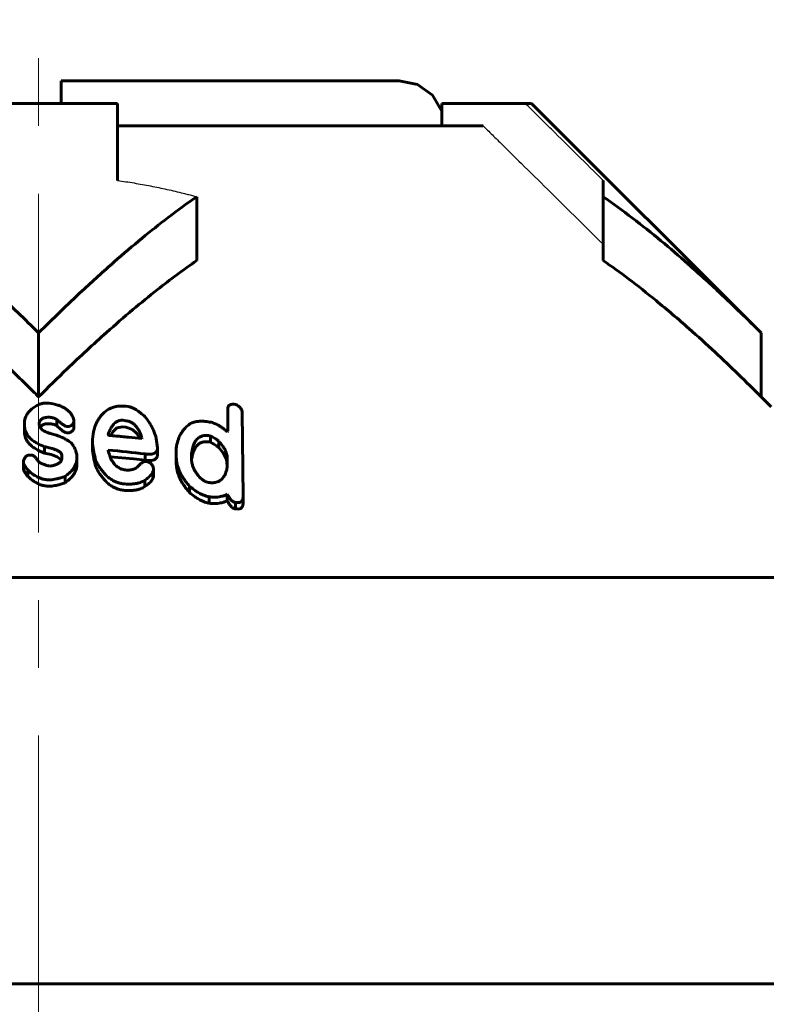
# Model space of a CAD drawing. Header units: millimetres. Extents: x 0 to 594, y 0 to 420.
# Tile 8 of 22: x 143 to 160, y 235 to 256. Entities that reach past the tile are written whole.
import ezdxf

# ---------------------------------------------------------------- set-up
doc = ezdxf.new("R2010")
doc.units = ezdxf.units.MM
for name, pattern in [('K5LT-1', [0]), ('K5LT_AXLED', [12, 7.5, -1.5, 1.5, -1.5]), ('K5LT_BASIC', [0]), ('K5LT_THIN', [0])]:
    doc.linetypes.add(name, pattern=pattern)
doc.layers.add('Системный слой', color=7, linetype='Continuous')
doc.layers.add('Системный слой (1)', color=7, linetype='Continuous', true_color=0x6c6c6c)
doc.styles.add('KDIMTEXTSTYLE', font='txt', dxfattribs={"width": 0.96, "oblique": 15, "height": 5})
doc.styles.add('KTEXTSTYLE', font='txt', dxfattribs={"width": 0.96, "height": 5})
doc.dimstyles.new('KDIMSTYLE (1.00)', dxfattribs={"dimtxt": 5, "dimasz": 1, "dimexe": 2, "dimexo": 0, "dimgap": 1, "dimtad": 1, "dimtxsty": 'KDIMTEXTSTYLE', "dimsah": 1, "dimcen": 0, "dimdle": 1, "dimadec": 0, "dimazin": 0, "dimtfac": 0.667, "dimtmove": 0, "dimatfit": 3, "dimfxl": 1, "dimtvp": 1, "dimtolj": 1, "dimtzin": 0, "dimarcsym": 0})

# ---------------------------------------------------------------- blocks, each defined once
blk = doc.blocks.new('U1')
at = {"layer": 'Системный слой (1)', "color": 150, "linetype": 'K5LT_BASIC', "lineweight": 60, "true_color": 0x0080ff}
for p, q in [((143.578, 247.498), (143.644, 247.526)), ((143.644, 247.526), (143.721, 247.533)), ((143.533, 247.453), (143.578, 247.498))]:
    blk.add_line(p, q, dxfattribs=at)
blk = doc.blocks.new('U3')
at = {"layer": 'Системный слой (1)', "color": 150, "linetype": 'K5LT_BASIC', "lineweight": 60, "true_color": 0x0080ff}
for p, q in [((147.592, 246.873), (147.488, 247.002)), ((147.657, 246.737), (147.592, 246.873)), ((147.679, 246.598), (147.657, 246.737))]:
    blk.add_line(p, q, dxfattribs=at)
blk = doc.blocks.new('U4')
at = {"layer": 'Системный слой (1)', "color": 150, "linetype": 'K5LT_BASIC', "lineweight": 60, "true_color": 0x0080ff}
for p, q in [((145.148, 247.361), (145.09, 247.271)), ((145.234, 247.438), (145.148, 247.361)), ((145.364, 247.465), (145.234, 247.438))]:
    blk.add_line(p, q, dxfattribs=at)
blk = doc.blocks.new('U6')
at = {"layer": 'Системный слой (1)', "color": 150, "linetype": 'K5LT_BASIC', "lineweight": 60, "true_color": 0x0080ff}
for p, q in [((143.633, 246.881), (143.775, 246.849)), ((143.775, 246.849), (143.908, 246.801)), ((143.908, 246.801), (144.006, 246.723))]:
    blk.add_line(p, q, dxfattribs=at)
blk = doc.blocks.new('U7')
at = {"layer": 'Системный слой (1)', "color": 150, "linetype": 'K5LT_BASIC', "lineweight": 60, "true_color": 0x0080ff}
for p, q in [((159.723, 247.904), (159.501, 248.126)), ((163.501, 244.126), (162.035, 245.592))]:
    blk.add_line(p, q, dxfattribs=at)
blk = doc.blocks.new('U8')
at = {"layer": 'Системный слой (1)', "color": 150, "linetype": 'K5LT_BASIC', "lineweight": 60, "true_color": 0x0080ff}
for p, q in [((151.485, 255.126), (151.886, 255.043)), ((151.886, 255.043), (152.22, 254.806)), ((152.22, 254.806), (152.431, 254.456))]:
    blk.add_line(p, q, dxfattribs=at)
blk = doc.blocks.new('U10')
at = {"layer": 'Системный слой (1)', "color": 150, "linetype": 'K5LT_BASIC', "lineweight": 60, "true_color": 0x0080ff}
for p, q in [((146.888, 246.738), (146.887, 246.726)), ((146.889, 246.751), (146.888, 246.738)), ((146.894, 246.762), (146.889, 246.751))]:
    blk.add_line(p, q, dxfattribs=at)
blk = doc.blocks.new('U13')
at = {"layer": 'Системный слой (1)', "color": 150, "linetype": 'K5LT_BASIC', "lineweight": 60, "true_color": 0x0080ff}
for p, q in [((145.577, 247.405), (145.434, 247.457)), ((145.674, 247.312), (145.577, 247.405)), ((145.739, 247.206), (145.674, 247.312))]:
    blk.add_line(p, q, dxfattribs=at)
blk = doc.blocks.new('U19')
at = {"layer": 'Системный слой (1)', "color": 150, "linetype": 'K5LT_BASIC', "lineweight": 60, "true_color": 0x0080ff}
for p, q in [((145.344, 246.777), (145.084, 246.8)), ((145.602, 246.751), (145.344, 246.777)), ((145.86, 246.721), (145.602, 246.751))]:
    blk.add_line(p, q, dxfattribs=at)
blk = doc.blocks.new('D0')
at = {"layer": 'Системный слой (1)'}
for points in [[(128.001, 261.627), (128.501, 262.285), (123.501, 261.627), (128.501, 260.969)], [(163.501, 261.627), (158.501, 262.285), (159.001, 261.627), (158.501, 260.969)]]:
    blk.add_hatch(color=7, dxfattribs=at).paths.add_polyline_path(points)
at = {"layer": 'Системный слой (1)', "color": 7, "linetype": 'K5LT_THIN', "lineweight": 18}
for p, q in [((123.501, 237.626), (123.501, 263.627)), ((163.501, 237.626), (163.501, 263.627)), ((123.501, 261.627), (128.501, 262.285)), ((128.501, 262.285), (128.001, 261.627)), ((159.001, 261.627), (158.501, 262.285)), ((158.501, 262.285), (163.501, 261.627)), ((128.501, 260.969), (123.501, 261.627)), ((123.501, 261.627), (163.501, 261.627)), ((128.001, 261.627), (128.501, 260.969)), ((163.501, 261.627), (158.501, 260.969)), ((158.501, 260.969), (159.001, 261.627))]:
    blk.add_line(p, q, dxfattribs=at)
blk.add_wipeout([(139.482, 262.627), (139.482, 270.009), (147.198, 270.009), (147.198, 262.627)]).dxf.layer = 'Системный слой (1)'
at = {"layer": 'Системный слой (1)', "color": 7, "insert": (139.482, 269.214), "char_height": 5, "attachment_point": 1, "style": 'KTEXTSTYLE'}
blk.add_mtext('\\fArial|b0|c204|p34;\\H5.0;\\W1.000;\\Q15;\\fGOST Type AU|b0|i0|c204|p34;\\Q15;\\W0.960;40', dxfattribs=at)
blk = doc.blocks.new('KDIMARROW_01')
at = {"layer": 'Системный слой'}
blk.add_hatch(color=0, dxfattribs=at).paths.add_polyline_path([(-5, -0.658), (0, 0), (-5, 0.658), (-4.5, 0)])
at = {"layer": 'Системный слой', "color": 0, "linetype": 'K5LT_THIN', "lineweight": 18}
for p, q in [((-4.5, 0), (-5, 0.658)), ((-5, 0.658), (0, 0)), ((0, 0), (-5, -0.658)), ((-5, -0.658), (-4.5, 0))]:
    blk.add_line(p, q, dxfattribs=at)
at = {"layer": 'Системный слой (1)', "color": 0, "linetype": 'K5LT_THIN', "lineweight": 18}
blk.add_line((320.918, 133.534), (318.918, 133.534), dxfattribs=at)

msp = doc.modelspace()

# ---------------------------------------------------------------- linework, layer by layer
at = {"layer": 'Системный слой (1)', "color": 150, "linetype": 'K5LT_BASIC', "lineweight": 60, "true_color": 0x0080ff}
for p, q in [((144.001, 255.126), (151.485, 255.126)), ((144.001, 255.126), (144.001, 254.626)), ((141.751, 254.626), (145.251, 254.626)), ((145.251, 254.626), (145.251, 252.919)), ((154.274, 254.626), (152.431, 254.626)), ((152.431, 254.126), (152.431, 254.626)), ((154.274, 254.626), (154.415, 254.626)), ((159.501, 249.541), (154.415, 254.626)), ((145.251, 254.126), (153.346, 254.126)), ((156.001, 252.56), (156.001, 252.919)), ((147.001, 251.146), (147.001, 252.56)), ((156.001, 251.146), (156.001, 252.56)), ((143.501, 248.126), (143.501, 249.541)), ((159.501, 248.126), (159.501, 249.541)), ((145.434, 247.919), (145.487, 247.913)), ((147.688, 247.366), (147.688, 247.864)), ((148.01, 247.779), (148.028, 245.93)), ((143.188, 247.5), (143.188, 247.596)), ((143.512, 247.554), (143.512, 247.537)), ((143.904, 247.487), (143.904, 247.628)), ((144.28, 247.615), (144.28, 247.562)), ((144.28, 247.421), (144.28, 247.562)), ((145.364, 247.607), (145.434, 247.599)), ((143.188, 247.358), (143.188, 247.5)), ((144.157, 247.472), (144.131, 247.473)), ((144.157, 247.33), (144.131, 247.331)), ((145.042, 247.284), (145.05, 247.326)), ((145.05, 247.279), (145.05, 247.326)), ((145.364, 247.465), (145.434, 247.457)), ((147.679, 247.351), (147.688, 247.366)), ((144.693, 246.987), (144.693, 247.129)), ((145.791, 247.216), (145.783, 247.201)), ((146.105, 247.207), (146.132, 246.995)), ((147.304, 247.121), (147.304, 247.262)), ((147.488, 247.002), (147.488, 247.143)), ((143.633, 246.881), (143.633, 247.023)), ((145.042, 246.945), (145.042, 246.936)), ((145.86, 246.721), (145.86, 246.862)), ((146.132, 246.854), (146.132, 246.995)), ((146.545, 246.857), (146.545, 246.884)), ((146.545, 246.716), (146.545, 246.857)), ((146.894, 246.762), (146.894, 246.903)), ((143.163, 246.546), (143.163, 246.688)), ((143.294, 246.838), (143.337, 246.839)), ((144.017, 246.779), (144.017, 246.824)), ((144.349, 246.651), (144.349, 246.793)), ((144.762, 246.583), (144.762, 246.725)), ((145.87, 246.696), (145.913, 246.69)), ((146.886, 246.761), (146.886, 246.811)), ((146.886, 246.761), (146.886, 246.761)), ((147.679, 246.733), (147.679, 246.598)), ((143.259, 246.366), (143.259, 246.507)), ((146.044, 246.542), (146.044, 246.526)), ((146.044, 246.384), (146.044, 246.526)), ((144.088, 246.226), (144.088, 246.367)), ((145.852, 246.142), (145.852, 246.283)), ((146.843, 246.01), (146.843, 246.152)), ((147.278, 245.771), (147.278, 245.913)), ((147.679, 245.829), (147.679, 245.971)), ((147.863, 245.65), (147.863, 245.791)), ((148.028, 245.788), (148.028, 245.93)), ((123.501, 244.126), (163.501, 244.126)), ((212.401, 235.126), (74.601, 235.126))]:
    msp.add_line(p, q, dxfattribs=at)
at = {"layer": 'Системный слой (1)', "color": 7, "linetype": 'K5LT-1'}
for points, knots in [([(156.001, 252.919), (155.81, 253.108), (155.428, 253.485), (154.95, 253.959), (154.565, 254.339), (154.371, 254.531), (154.274, 254.626)], [0, 0, 0, 0, 0.522477, 1.044954, 1.310311, 1.575669, 1.575669, 1.575669, 1.575669]), ([(153.346, 254.126), (153.359, 254.114), (153.389, 254.084), (153.456, 254.018), (153.585, 253.892), (153.835, 253.645), (154.242, 253.243), (154.773, 252.72), (155.376, 252.123), (155.787, 251.716), (156.001, 251.505)], [0, 0, 0, 0, 0.072514, 0.181284, 0.398826, 0.833908, 1.667816, 2.814639, 3.983986, 5.255882, 5.255882, 5.255882, 5.255882]), ([(145.251, 252.919), (145.372, 252.902), (145.615, 252.865), (145.98, 252.799), (146.283, 252.736), (146.523, 252.681), (146.677, 252.644), (146.787, 252.616), (146.854, 252.599), (146.903, 252.586), (146.952, 252.573), (146.984, 252.564), (147.001, 252.56)], [0, 0, 0, 0, 0.308849, 0.617699, 0.926548, 1.080973, 1.235398, 1.323362, 1.365818, 1.408275, 1.450731, 1.493188, 1.493188, 1.493188, 1.493188])]:
    msp.add_open_spline(points, degree=3, knots=knots, dxfattribs=at)
at = {"layer": 'Системный слой (1)', "color": 150, "linetype": 'K5LT_BASIC', "lineweight": 60, "true_color": 0x0080ff}
for points, knots in [([(143.501, 249.541), (143.196, 249.845), (142.66, 250.367), (141.917, 251.044), (141.275, 251.594), (140.651, 252.093), (140.22, 252.408), (140.001, 252.56)], [0, 0, 0, 0, 2.181066, 3.805962, 5.16753, 6.570619, 8, 8, 8, 8]), ([(147.001, 252.56), (146.788, 252.412), (146.381, 252.115), (145.772, 251.631), (145.136, 251.09), (144.37, 250.394), (143.818, 249.858), (143.501, 249.541)], [0, 0, 0, 0, 1.387012, 2.677141, 4.083997, 5.726255, 8, 8, 8, 8]), ([(159.501, 249.541), (159.196, 249.845), (158.66, 250.367), (157.917, 251.044), (157.275, 251.594), (156.651, 252.093), (156.22, 252.408), (156.001, 252.56)], [0, 0, 0, 0, 2.181063, 3.80596, 5.167529, 6.570618, 8, 8, 8, 8]), ([(143.501, 248.126), (143.437, 248.19), (143.274, 248.352), (143.004, 248.616), (142.543, 249.057), (141.929, 249.621), (141.165, 250.273), (140.523, 250.774), (140.134, 251.053), (140.001, 251.146)], [0, 0, 0, 0, 0.572057, 1.457049, 2.394883, 4.642037, 6.810489, 8.917194, 10, 10, 10, 10]), ([(147.001, 251.146), (146.706, 250.941), (146.232, 250.588), (145.569, 250.047), (144.902, 249.468), (144.206, 248.822), (143.71, 248.336), (143.501, 248.126)], [0, 0, 0, 0, 1.919125, 3.134702, 4.474726, 6.498063, 8, 8, 8, 8]), ([(159.501, 248.126), (159.163, 248.464), (158.633, 248.978), (157.855, 249.684), (157.218, 250.227), (156.585, 250.728), (156.19, 251.014), (156.001, 251.146)], [0, 0, 0, 0, 2.418116, 3.75696, 5.407697, 6.764106, 8, 8, 8, 8]), ([(143.582, 247.982), (143.557, 247.974), (143.516, 247.959), (143.443, 247.926), (143.398, 247.898), (143.372, 247.876)], [0, 0, 0, 0, 1.899939, 3.186918, 6, 6, 6, 6]), ([(143.729, 247.989), (143.712, 247.99), (143.688, 247.99), (143.654, 247.99), (143.622, 247.989), (143.596, 247.985), (143.582, 247.982)], [0, 0, 0, 0, 2.396834, 3.337671, 4.832556, 7, 7, 7, 7]), ([(144.28, 247.615), (144.272, 247.646), (144.254, 247.696), (144.216, 247.756), (144.178, 247.799), (144.133, 247.84), (144.071, 247.882), (143.998, 247.918), (143.885, 247.959), (143.794, 247.979), (143.729, 247.989)], [0, 0, 0, 0, 1.783452, 2.966177, 3.690798, 4.712944, 5.893383, 7.132932, 8.296714, 11, 11, 11, 11]), ([(147.863, 247.96), (147.843, 247.963), (147.813, 247.965), (147.78, 247.962), (147.76, 247.959), (147.743, 247.953), (147.726, 247.945), (147.712, 247.933), (147.701, 247.92), (147.69, 247.898), (147.688, 247.878), (147.688, 247.864)], [0, 0, 0, 0, 2.595655, 3.791725, 4.453216, 5.390776, 6.410508, 7.427524, 8.403077, 9.368739, 12, 12, 12, 12]), ([(148.01, 247.779), (148.01, 247.793), (148.007, 247.816), (147.995, 247.845), (147.981, 247.869), (147.961, 247.893), (147.924, 247.927), (147.888, 247.948), (147.863, 247.96)], [0, 0, 0, 0, 1.869476, 2.974361, 3.886359, 5.09942, 6.318686, 9, 9, 9, 9]), ([(143.372, 247.876), (143.347, 247.858), (143.312, 247.828), (143.275, 247.785), (143.25, 247.75), (143.229, 247.713), (143.205, 247.661), (143.194, 247.621), (143.188, 247.596)], [0, 0, 0, 0, 2.101797, 3.405163, 4.30768, 5.45292, 6.810574, 9, 9, 9, 9]), ([(144.693, 247.129), (144.693, 247.204), (144.703, 247.316), (144.737, 247.443), (144.767, 247.519), (144.798, 247.585), (144.841, 247.655), (144.911, 247.744), (144.975, 247.804), (145.024, 247.84)], [0, 0, 0, 0, 2.92167, 4.300563, 5.008664, 5.99317, 7.027723, 7.995791, 10, 10, 10, 10]), ([(145.434, 247.919), (145.402, 247.923), (145.354, 247.925), (145.293, 247.923), (145.25, 247.918), (145.207, 247.91), (145.165, 247.9), (145.1, 247.879), (145.055, 247.858), (145.024, 247.84)], [0, 0, 0, 0, 2.151621, 3.186178, 4.168338, 5.1267, 6.232234, 7.246941, 10, 10, 10, 10]), ([(145.852, 247.692), (145.822, 247.719), (145.774, 247.759), (145.71, 247.807), (145.67, 247.834), (145.637, 247.854), (145.609, 247.87), (145.574, 247.887), (145.534, 247.903), (145.502, 247.911), (145.487, 247.913)], [0, 0, 0, 0, 3.259666, 4.949536, 6.263647, 6.998352, 7.888723, 8.671519, 9.948281, 11, 11, 11, 11]), ([(143.512, 247.554), (143.52, 247.576), (143.536, 247.603), (143.564, 247.63), (143.58, 247.642), (143.599, 247.652), (143.621, 247.661), (143.649, 247.669), (143.682, 247.674), (143.707, 247.675), (143.721, 247.675)], [0, 0, 0, 0, 3.624174, 4.523416, 5.292299, 6.204623, 7.200345, 8.171892, 9.534825, 11, 11, 11, 11]), ([(143.764, 247.317), (143.741, 247.323), (143.708, 247.332), (143.664, 247.349), (143.627, 247.366), (143.587, 247.391), (143.553, 247.422), (143.53, 247.456), (143.515, 247.494), (143.512, 247.521), (143.512, 247.537)], [0, 0, 0, 0, 1.8063, 2.689127, 3.830822, 5.185825, 6.701883, 8.074592, 9.242212, 11, 11, 11, 11]), ([(143.721, 247.675), (143.738, 247.675), (143.764, 247.672), (143.799, 247.666), (143.828, 247.658), (143.864, 247.646), (143.889, 247.636), (143.904, 247.628)], [0, 0, 0, 0, 2.118718, 3.144557, 4.469735, 5.774865, 8, 8, 8, 8]), ([(143.721, 247.533), (143.738, 247.533), (143.764, 247.531), (143.799, 247.524), (143.828, 247.517), (143.864, 247.505), (143.889, 247.494), (143.904, 247.487)], [0, 0, 0, 0, 2.118718, 3.144557, 4.469735, 5.774865, 8, 8, 8, 8]), ([(143.904, 247.628), (143.925, 247.607), (143.956, 247.578), (143.999, 247.541), (144.025, 247.521), (144.047, 247.506), (144.065, 247.495), (144.084, 247.485), (144.106, 247.476), (144.123, 247.473), (144.131, 247.473)], [0, 0, 0, 0, 3.796826, 5.217632, 6.865858, 7.800207, 8.392, 9.223764, 10.198615, 11, 11, 11, 11]), ([(144.157, 247.472), (144.161, 247.472), (144.168, 247.472), (144.179, 247.473), (144.19, 247.476), (144.203, 247.481), (144.218, 247.489), (144.234, 247.502), (144.249, 247.517), (144.265, 247.538), (144.274, 247.553), (144.28, 247.562)], [0, 0, 0, 0, 0.645317, 1.327222, 2.096282, 3.011597, 4.175739, 5.677681, 7.522086, 9.275402, 12, 12, 12, 12]), ([(145.364, 247.607), (145.354, 247.608), (145.338, 247.608), (145.316, 247.607), (145.298, 247.604), (145.276, 247.599), (145.251, 247.589), (145.222, 247.573), (145.191, 247.549), (145.159, 247.517), (145.132, 247.482), (145.107, 247.444), (145.079, 247.393), (145.061, 247.352), (145.05, 247.326)], [0, 0, 0, 0, 0.854306, 1.260859, 1.772041, 2.387222, 3.147066, 4.124447, 5.419628, 6.979775, 8.674884, 10.056022, 11.852107, 15, 15, 15, 15]), ([(145.791, 247.216), (145.78, 247.251), (145.758, 247.31), (145.723, 247.38), (145.697, 247.422), (145.677, 247.45), (145.659, 247.473), (145.63, 247.504), (145.597, 247.534), (145.56, 247.557), (145.531, 247.572), (145.505, 247.583), (145.473, 247.593), (145.449, 247.597), (145.434, 247.599)], [0, 0, 0, 0, 3.423356, 5.649126, 6.961979, 7.653774, 8.519434, 9.463085, 11.056081, 11.987058, 12.686498, 13.369404, 13.977426, 15, 15, 15, 15]), ([(146.105, 247.207), (146.092, 247.26), (146.064, 247.344), (146.012, 247.456), (145.949, 247.567), (145.893, 247.644), (145.852, 247.692)], [0, 0, 0, 0, 2.219108, 3.511816, 4.774255, 7, 7, 7, 7]), ([(146.859, 247.534), (146.816, 247.503), (146.746, 247.441), (146.674, 247.35), (146.633, 247.278), (146.594, 247.193), (146.555, 247.066), (146.545, 246.95), (146.545, 246.884)], [0, 0, 0, 0, 1.719122, 3.131208, 4.088696, 4.705319, 6.548996, 9, 9, 9, 9]), ([(147.349, 247.556), (147.308, 247.566), (147.25, 247.577), (147.18, 247.584), (147.118, 247.588), (147.059, 247.587), (146.994, 247.579), (146.93, 247.566), (146.885, 247.548), (146.859, 247.534)], [0, 0, 0, 0, 2.372194, 3.36715, 4.050811, 5.953834, 6.818026, 8.009322, 10, 10, 10, 10]), ([(147.679, 247.351), (147.652, 247.376), (147.607, 247.415), (147.539, 247.462), (147.488, 247.494), (147.425, 247.526), (147.38, 247.545), (147.349, 247.556)], [0, 0, 0, 0, 2.42436, 3.785815, 5.124298, 6.090113, 8, 8, 8, 8]), ([(143.188, 247.5), (143.188, 247.469), (143.193, 247.418), (143.215, 247.35), (143.242, 247.297), (143.277, 247.247), (143.317, 247.204), (143.359, 247.168), (143.409, 247.132), (143.496, 247.079), (143.577, 247.044), (143.633, 247.023)], [0, 0, 0, 0, 1.843504, 3.025697, 4.147208, 5.201636, 6.348904, 7.18064, 8.000876, 9.352728, 12, 12, 12, 12]), ([(143.188, 247.358), (143.188, 247.324), (143.195, 247.266), (143.223, 247.19), (143.259, 247.128), (143.304, 247.075), (143.364, 247.022), (143.466, 246.952), (143.563, 246.907), (143.633, 246.881)], [0, 0, 0, 0, 1.693804, 2.882216, 3.88565, 5.01315, 5.991822, 7.239477, 10, 10, 10, 10]), ([(144.27, 247.041), (144.257, 247.064), (144.23, 247.099), (144.183, 247.138), (144.142, 247.166), (144.09, 247.196), (144.017, 247.231), (143.922, 247.269), (143.834, 247.297), (143.78, 247.313), (143.764, 247.317)], [0, 0, 0, 0, 1.758426, 2.799416, 3.605377, 4.63764, 6.135528, 8.041431, 10.117239, 11, 11, 11, 11]), ([(143.904, 247.487), (143.925, 247.466), (143.956, 247.437), (143.999, 247.4), (144.025, 247.38), (144.047, 247.364), (144.065, 247.354), (144.084, 247.344), (144.106, 247.335), (144.123, 247.332), (144.131, 247.331)], [0, 0, 0, 0, 3.796826, 5.217632, 6.865858, 7.800207, 8.392, 9.223764, 10.198615, 11, 11, 11, 11]), ([(144.157, 247.33), (144.161, 247.33), (144.168, 247.33), (144.179, 247.332), (144.19, 247.334), (144.203, 247.34), (144.218, 247.348), (144.234, 247.36), (144.249, 247.376), (144.265, 247.396), (144.274, 247.412), (144.28, 247.421)], [0, 0, 0, 0, 0.645317, 1.327222, 2.096282, 3.011597, 4.175739, 5.677681, 7.522086, 9.275402, 12, 12, 12, 12]), ([(145.042, 247.284), (145.045, 247.282), (145.049, 247.28), (145.056, 247.277), (145.062, 247.274), (145.066, 247.273), (145.068, 247.273)], [0, 0, 0, 0, 2.597647, 3.993322, 5.286611, 7, 7, 7, 7]), ([(144.693, 247.129), (144.698, 247.068), (144.717, 246.933), (144.745, 246.799), (144.762, 246.725)], [0, 0, 0, 0, 2.241787, 5, 5, 5, 5]), ([(145.068, 247.273), (145.119, 247.269), (145.211, 247.26), (145.352, 247.247), (145.54, 247.228), (145.685, 247.212), (145.783, 247.201)], [0, 0, 0, 0, 1.476064, 2.709571, 4.133475, 7, 7, 7, 7]), ([(147.304, 247.262), (147.277, 247.268), (147.234, 247.274), (147.184, 247.273), (147.152, 247.269), (147.125, 247.263), (147.093, 247.252), (147.057, 247.233), (147.022, 247.206), (146.991, 247.172), (146.962, 247.128), (146.936, 247.075), (146.911, 246.997), (146.899, 246.939), (146.894, 246.903)], [0, 0, 0, 0, 1.546579, 2.416705, 2.881445, 3.432165, 4.140149, 5.040037, 6.137772, 7.318781, 8.45822, 10.219879, 12.079192, 15, 15, 15, 15]), ([(146.894, 246.762), (146.899, 246.798), (146.91, 246.852), (146.933, 246.924), (146.954, 246.972), (146.982, 247.019), (147.01, 247.052), (147.038, 247.077), (147.061, 247.093), (147.089, 247.109), (147.122, 247.122), (147.164, 247.131), (147.203, 247.133), (147.251, 247.131), (147.282, 247.126), (147.304, 247.121)], [0, 0, 0, 0, 3.219499, 4.672744, 6.433061, 7.689558, 9.252481, 9.982229, 10.579949, 11.375278, 12.285247, 13.045381, 14.129521, 14.675466, 16, 16, 16, 16]), ([(147.488, 247.143), (147.472, 247.158), (147.444, 247.183), (147.383, 247.224), (147.337, 247.247), (147.304, 247.262)], [0, 0, 0, 0, 1.906125, 3.182071, 6, 6, 6, 6]), ([(147.488, 247.002), (147.472, 247.017), (147.444, 247.041), (147.383, 247.082), (147.337, 247.106), (147.304, 247.121)], [0, 0, 0, 0, 1.906125, 3.182071, 6, 6, 6, 6]), ([(147.679, 246.733), (147.679, 246.762), (147.676, 246.805), (147.661, 246.869), (147.642, 246.923), (147.614, 246.981), (147.567, 247.056), (147.521, 247.109), (147.488, 247.143)], [0, 0, 0, 0, 1.856287, 2.784888, 4.049792, 5.298592, 6.531579, 9, 9, 9, 9]), ([(143.633, 247.023), (143.668, 247.016), (143.724, 247.005), (143.789, 246.987), (143.831, 246.974), (143.862, 246.963), (143.891, 246.951), (143.917, 246.939), (143.943, 246.924), (143.965, 246.909), (143.984, 246.892), (143.998, 246.877), (144.008, 246.862), (144.015, 246.844), (144.017, 246.831), (144.017, 246.824)], [0, 0, 0, 0, 3.44248, 5.486125, 6.638565, 7.774924, 8.81501, 9.789824, 10.697593, 11.947054, 12.699288, 13.52978, 14.33577, 14.970762, 16, 16, 16, 16]), ([(144.349, 246.793), (144.349, 246.819), (144.345, 246.862), (144.326, 246.931), (144.302, 246.988), (144.278, 247.027), (144.27, 247.041)], [0, 0, 0, 0, 2.181143, 3.49792, 5.808338, 7, 7, 7, 7]), ([(144.693, 246.987), (144.698, 246.927), (144.717, 246.792), (144.745, 246.657), (144.762, 246.583)], [0, 0, 0, 0, 2.241787, 5, 5, 5, 5]), ([(145.042, 246.936), (145.051, 246.897), (145.069, 246.836), (145.101, 246.757), (145.126, 246.711), (145.149, 246.675), (145.17, 246.647), (145.197, 246.616), (145.23, 246.587), (145.265, 246.562), (145.301, 246.542), (145.336, 246.528), (145.377, 246.516), (145.406, 246.51), (145.425, 246.508)], [0, 0, 0, 0, 3.403541, 5.179835, 6.872861, 7.541135, 8.427272, 9.497211, 10.539403, 11.514178, 12.404481, 13.187205, 13.848386, 15, 15, 15, 15]), ([(145.86, 246.862), (145.89, 246.859), (145.937, 246.854), (145.987, 246.857), (146.021, 246.862), (146.047, 246.869), (146.074, 246.881), (146.092, 246.894), (146.106, 246.909), (146.123, 246.935), (146.13, 246.964), (146.132, 246.988), (146.132, 246.995)], [0, 0, 0, 0, 2.86387, 4.447416, 4.875526, 6.304328, 7.186803, 8.071842, 8.917989, 9.669422, 12.068354, 13, 13, 13, 13]), ([(145.86, 246.721), (145.89, 246.717), (145.937, 246.713), (145.987, 246.715), (146.021, 246.721), (146.047, 246.727), (146.074, 246.74), (146.092, 246.753), (146.106, 246.767), (146.123, 246.793), (146.13, 246.823), (146.132, 246.847), (146.132, 246.854)], [0, 0, 0, 0, 2.86387, 4.447416, 4.875526, 6.304328, 7.186803, 8.071842, 8.917989, 9.669422, 12.068354, 13, 13, 13, 13]), ([(146.545, 246.857), (146.545, 246.807), (146.55, 246.731), (146.572, 246.619), (146.602, 246.522), (146.648, 246.418), (146.7, 246.329), (146.764, 246.24), (146.811, 246.185), (146.843, 246.152)], [0, 0, 0, 0, 2.083477, 3.133743, 4.613934, 6.070054, 7.502429, 8.41086, 10, 10, 10, 10]), ([(146.894, 246.903), (146.893, 246.903), (146.892, 246.903), (146.892, 246.902), (146.891, 246.901), (146.891, 246.899), (146.89, 246.896), (146.889, 246.891), (146.888, 246.883), (146.887, 246.867), (146.886, 246.843), (146.886, 246.822), (146.886, 246.811)], [0, 0, 0, 0, 0.21377, 0.322883, 0.493167, 0.662921, 1.02624, 1.734796, 2.890136, 4.642, 8.23547, 13, 13, 13, 13]), ([(143.294, 246.838), (143.287, 246.838), (143.276, 246.837), (143.261, 246.833), (143.248, 246.828), (143.235, 246.821), (143.221, 246.809), (143.207, 246.794), (143.196, 246.777), (143.185, 246.757), (143.173, 246.728), (143.167, 246.704), (143.163, 246.688)], [0, 0, 0, 0, 1.027699, 1.613908, 2.27767, 3.081637, 4.108706, 5.360894, 6.752921, 7.951826, 9.668066, 13, 13, 13, 13]), ([(143.163, 246.688), (143.163, 246.678), (143.166, 246.664), (143.172, 246.643), (143.18, 246.624), (143.193, 246.601), (143.207, 246.577), (143.229, 246.546), (143.247, 246.523), (143.259, 246.507)], [0, 0, 0, 0, 1.431563, 2.172953, 3.290598, 4.554834, 5.965113, 7.234854, 10, 10, 10, 10]), ([(143.502, 246.691), (143.489, 246.71), (143.47, 246.737), (143.441, 246.772), (143.424, 246.79), (143.407, 246.806), (143.394, 246.816), (143.381, 246.824), (143.372, 246.83), (143.363, 246.834), (143.351, 246.838), (143.342, 246.839), (143.337, 246.839)], [0, 0, 0, 0, 4.379047, 6.021195, 8.031074, 8.675554, 10.016758, 10.710091, 11.203134, 11.764751, 12.230088, 13, 13, 13, 13]), ([(143.747, 246.593), (143.725, 246.598), (143.691, 246.606), (143.645, 246.619), (143.605, 246.633), (143.565, 246.65), (143.53, 246.67), (143.51, 246.684), (143.502, 246.691)], [0, 0, 0, 0, 2.217003, 3.33201, 4.764169, 6.331108, 7.847005, 9, 9, 9, 9]), ([(144.017, 246.779), (144.017, 246.766), (144.014, 246.747), (144.006, 246.723), (143.997, 246.704), (143.982, 246.684), (143.962, 246.665), (143.935, 246.647), (143.904, 246.632), (143.869, 246.619), (143.835, 246.609), (143.795, 246.6), (143.766, 246.596), (143.747, 246.593)], [0, 0, 0, 0, 1.831286, 2.672304, 3.630132, 4.694127, 5.853475, 7.01148, 8.39842, 9.75968, 11.027376, 12.023504, 14, 14, 14, 14]), ([(144.088, 246.367), (144.12, 246.389), (144.166, 246.424), (144.224, 246.481), (144.268, 246.534), (144.305, 246.596), (144.329, 246.654), (144.345, 246.72), (144.349, 246.764), (144.349, 246.793)], [0, 0, 0, 0, 2.003941, 3.005639, 4.42244, 5.837936, 7.25244, 8.209622, 10, 10, 10, 10]), ([(144.088, 246.226), (144.12, 246.248), (144.166, 246.283), (144.224, 246.34), (144.268, 246.392), (144.305, 246.455), (144.329, 246.513), (144.345, 246.578), (144.349, 246.622), (144.349, 246.651)], [0, 0, 0, 0, 2.003941, 3.005639, 4.42244, 5.837936, 7.25244, 8.209622, 10, 10, 10, 10]), ([(144.762, 246.725), (144.787, 246.676), (144.829, 246.6), (144.896, 246.502), (144.944, 246.443), (144.987, 246.398), (145.022, 246.364), (145.074, 246.321), (145.132, 246.282), (145.197, 246.249), (145.258, 246.225), (145.321, 246.209), (145.364, 246.202), (145.381, 246.201)], [0, 0, 0, 0, 3.107942, 4.774874, 6.418836, 7.091037, 7.938846, 8.870171, 10.402766, 11.222159, 12.155566, 13.302241, 14, 14, 14, 14]), ([(145.748, 246.635), (145.74, 246.624), (145.725, 246.606), (145.697, 246.579), (145.664, 246.554), (145.626, 246.533), (145.587, 246.519), (145.547, 246.51), (145.493, 246.504), (145.451, 246.506), (145.425, 246.508)], [0, 0, 0, 0, 1.367712, 2.536686, 4.014001, 5.40562, 6.553756, 7.667699, 8.899966, 11, 11, 11, 11]), ([(145.87, 246.696), (145.866, 246.696), (145.858, 246.696), (145.846, 246.694), (145.832, 246.69), (145.817, 246.683), (145.801, 246.675), (145.787, 246.665), (145.769, 246.652), (145.756, 246.642), (145.748, 246.635)], [0, 0, 0, 0, 0.887574, 1.60924, 2.631837, 3.999738, 5.45249, 6.893522, 8.194707, 11, 11, 11, 11]), ([(146.044, 246.542), (146.042, 246.554), (146.036, 246.575), (146.023, 246.604), (146.006, 246.63), (145.982, 246.654), (145.952, 246.674), (145.928, 246.685), (145.913, 246.69)], [0, 0, 0, 0, 1.845792, 3.147164, 4.654445, 6.068018, 7.289261, 9, 9, 9, 9]), ([(146.545, 246.716), (146.545, 246.666), (146.55, 246.59), (146.572, 246.478), (146.602, 246.381), (146.648, 246.277), (146.7, 246.188), (146.764, 246.099), (146.811, 246.044), (146.843, 246.01)], [0, 0, 0, 0, 2.083477, 3.133743, 4.613934, 6.070054, 7.502429, 8.41086, 10, 10, 10, 10]), ([(146.886, 246.761), (146.886, 246.73), (146.89, 246.683), (146.906, 246.613), (146.927, 246.552), (146.96, 246.488), (147.009, 246.412), (147.054, 246.359), (147.086, 246.327)], [0, 0, 0, 0, 1.867182, 2.836592, 4.194864, 5.517319, 6.804437, 9, 9, 9, 9]), ([(143.163, 246.546), (143.163, 246.537), (143.166, 246.523), (143.172, 246.502), (143.18, 246.482), (143.193, 246.459), (143.207, 246.436), (143.229, 246.404), (143.247, 246.381), (143.259, 246.366)], [0, 0, 0, 0, 1.431563, 2.172953, 3.290598, 4.554834, 5.965113, 7.234854, 10, 10, 10, 10]), ([(143.259, 246.507), (143.29, 246.479), (143.342, 246.435), (143.414, 246.386), (143.476, 246.352), (143.527, 246.328), (143.577, 246.312), (143.629, 246.298), (143.678, 246.29), (143.714, 246.289), (143.721, 246.289)], [0, 0, 0, 0, 2.919811, 4.634785, 5.76435, 7.45351, 8.124937, 8.927624, 10.648388, 11, 11, 11, 11]), ([(144.762, 246.583), (144.787, 246.534), (144.829, 246.458), (144.896, 246.36), (144.944, 246.301), (144.987, 246.256), (145.022, 246.223), (145.074, 246.179), (145.132, 246.14), (145.197, 246.107), (145.258, 246.083), (145.321, 246.067), (145.364, 246.061), (145.381, 246.059)], [0, 0, 0, 0, 3.107942, 4.774874, 6.418836, 7.091037, 7.938846, 8.870171, 10.402766, 11.222159, 12.155566, 13.302241, 14, 14, 14, 14]), ([(145.852, 246.283), (145.881, 246.302), (145.922, 246.332), (145.968, 246.375), (146, 246.409), (146.03, 246.455), (146.043, 246.496), (146.044, 246.522), (146.044, 246.526)], [0, 0, 0, 0, 2.682851, 3.921929, 5.131734, 6.611353, 8.651625, 9, 9, 9, 9]), ([(147.235, 246.237), (147.271, 246.23), (147.322, 246.223), (147.381, 246.226), (147.418, 246.231), (147.448, 246.239), (147.476, 246.25), (147.503, 246.263), (147.534, 246.283), (147.567, 246.314), (147.597, 246.352), (147.625, 246.401), (147.651, 246.463), (147.669, 246.531), (147.677, 246.578), (147.679, 246.598)], [0, 0, 0, 0, 2.117455, 2.908526, 3.485441, 4.331842, 4.84115, 5.470462, 6.343238, 7.51216, 8.853974, 10.156079, 12.048467, 14.353932, 16, 16, 16, 16]), ([(143.259, 246.366), (143.29, 246.338), (143.342, 246.294), (143.414, 246.245), (143.476, 246.21), (143.527, 246.187), (143.577, 246.17), (143.629, 246.156), (143.678, 246.149), (143.714, 246.148), (143.721, 246.148)], [0, 0, 0, 0, 2.919811, 4.634785, 5.76435, 7.45351, 8.124937, 8.927624, 10.648388, 11, 11, 11, 11]), ([(143.721, 246.289), (143.744, 246.289), (143.791, 246.291), (143.856, 246.301), (143.922, 246.315), (143.999, 246.336), (144.056, 246.355), (144.088, 246.367)], [0, 0, 0, 0, 1.450779, 2.910119, 4.059162, 5.743476, 8, 8, 8, 8]), ([(143.721, 246.148), (143.744, 246.148), (143.791, 246.15), (143.856, 246.159), (143.922, 246.173), (143.999, 246.194), (144.056, 246.214), (144.088, 246.226)], [0, 0, 0, 0, 1.450779, 2.910119, 4.059162, 5.743476, 8, 8, 8, 8]), ([(145.381, 246.201), (145.423, 246.196), (145.473, 246.193), (145.543, 246.194), (145.595, 246.197), (145.662, 246.206), (145.725, 246.222), (145.772, 246.239), (145.814, 246.259), (145.838, 246.273), (145.852, 246.283)], [0, 0, 0, 0, 2.726595, 3.208284, 4.482022, 6.097077, 7.65377, 8.882834, 9.649751, 11, 11, 11, 11]), ([(145.852, 246.142), (145.881, 246.161), (145.922, 246.191), (145.968, 246.233), (146, 246.268), (146.03, 246.313), (146.043, 246.354), (146.044, 246.38), (146.044, 246.384)], [0, 0, 0, 0, 2.682851, 3.921929, 5.131734, 6.611353, 8.651625, 9, 9, 9, 9]), ([(147.086, 246.327), (147.098, 246.317), (147.117, 246.302), (147.143, 246.283), (147.164, 246.269), (147.184, 246.257), (147.201, 246.248), (147.218, 246.242), (147.228, 246.238), (147.235, 246.237)], [0, 0, 0, 0, 2.865608, 4.214969, 5.770995, 7.123949, 8.27261, 8.904282, 10, 10, 10, 10]), ([(145.381, 246.059), (145.423, 246.055), (145.473, 246.052), (145.543, 246.053), (145.595, 246.055), (145.662, 246.064), (145.725, 246.08), (145.772, 246.098), (145.814, 246.118), (145.838, 246.132), (145.852, 246.142)], [0, 0, 0, 0, 2.726595, 3.208284, 4.482022, 6.097077, 7.65377, 8.882834, 9.649751, 11, 11, 11, 11]), ([(146.843, 246.152), (146.874, 246.123), (146.932, 246.074), (147.026, 246.011), (147.126, 245.958), (147.212, 245.927), (147.267, 245.915), (147.278, 245.913)], [0, 0, 0, 0, 2.209731, 3.806921, 5.490326, 7.505874, 8, 8, 8, 8]), ([(146.843, 246.01), (146.874, 245.981), (146.932, 245.933), (147.026, 245.87), (147.126, 245.817), (147.212, 245.786), (147.267, 245.773), (147.278, 245.771)], [0, 0, 0, 0, 2.209731, 3.806921, 5.490326, 7.505874, 8, 8, 8, 8]), ([(147.278, 245.913), (147.316, 245.908), (147.366, 245.904), (147.439, 245.906), (147.494, 245.911), (147.551, 245.922), (147.614, 245.941), (147.654, 245.958), (147.679, 245.971)], [0, 0, 0, 0, 2.342509, 3.083418, 4.571425, 5.878219, 6.912816, 9, 9, 9, 9]), ([(147.278, 245.771), (147.316, 245.766), (147.366, 245.763), (147.439, 245.764), (147.494, 245.77), (147.551, 245.781), (147.614, 245.799), (147.654, 245.816), (147.679, 245.829)], [0, 0, 0, 0, 2.342509, 3.083418, 4.571425, 5.878219, 6.912816, 9, 9, 9, 9]), ([(147.679, 245.971), (147.687, 245.955), (147.7, 245.93), (147.72, 245.896), (147.738, 245.87), (147.756, 245.849), (147.774, 245.83), (147.793, 245.813), (147.815, 245.8), (147.835, 245.791), (147.848, 245.787), (147.853, 245.786)], [0, 0, 0, 0, 2.623504, 4.288333, 5.892612, 7.079693, 8.203703, 9.364899, 10.449894, 11.360832, 12, 12, 12, 12]), ([(147.679, 245.829), (147.687, 245.814), (147.7, 245.788), (147.72, 245.754), (147.738, 245.729), (147.756, 245.707), (147.774, 245.689), (147.793, 245.672), (147.815, 245.658), (147.835, 245.649), (147.848, 245.646), (147.853, 245.644)], [0, 0, 0, 0, 2.623504, 4.288333, 5.892612, 7.079693, 8.203703, 9.364899, 10.449894, 11.360832, 12, 12, 12, 12]), ([(147.853, 245.786), (147.854, 245.785), (147.857, 245.785), (147.86, 245.785), (147.861, 245.787), (147.863, 245.788), (147.863, 245.79), (147.863, 245.791)], [0, 0, 0, 0, 2.100308, 3.45303, 4.212824, 5.807369, 8, 8, 8, 8]), ([(147.863, 245.791), (147.884, 245.787), (147.911, 245.783), (147.941, 245.786), (147.956, 245.789), (147.97, 245.795), (147.984, 245.803), (147.997, 245.815), (148.008, 245.83), (148.016, 245.847), (148.023, 245.87), (148.027, 245.897), (148.028, 245.919), (148.028, 245.93)], [0, 0, 0, 0, 2.690268, 3.36811, 4.071255, 4.806007, 5.611826, 6.581871, 7.721134, 8.970446, 10.013315, 12.033691, 14, 14, 14, 14]), ([(147.863, 245.65), (147.884, 245.645), (147.911, 245.641), (147.941, 245.644), (147.956, 245.648), (147.97, 245.653), (147.984, 245.662), (147.997, 245.673), (148.008, 245.689), (148.016, 245.706), (148.023, 245.728), (148.027, 245.755), (148.028, 245.777), (148.028, 245.788)], [0, 0, 0, 0, 2.690268, 3.36811, 4.071255, 4.806007, 5.611826, 6.581871, 7.721134, 8.970446, 10.013315, 12.033691, 14, 14, 14, 14]), ([(147.853, 245.644), (147.854, 245.644), (147.857, 245.644), (147.86, 245.644), (147.861, 245.645), (147.863, 245.647), (147.863, 245.649), (147.863, 245.65)], [0, 0, 0, 0, 2.100308, 3.45303, 4.212824, 5.807369, 8, 8, 8, 8])]:
    msp.add_open_spline(points, degree=3, knots=knots, dxfattribs=at)
msp.add_open_spline([(145.86, 246.862), (145.588, 246.896), (145.315, 246.924), (145.042, 246.945)], degree=3, dxfattribs=at)

# ---------------------------------------------------------------- block references
at = {"layer": 'Системный слой (1)'}
for name in ['U8', 'U7', 'U1', 'U4', 'U13', 'U6', 'U3', 'U19', 'U10']:
    msp.add_blockref(name, (0, 0), dxfattribs=at)

# ---------------------------------------------------------------- next in the draw order: dimensions: what is measured, and where the dimension line sits
at = {"layer": 'Системный слой (1)', "color": 7}
dim = msp.add_linear_dim(base=(123.501, 261.627), p1=(163.501, 237.626), p2=(123.501, 237.626), dimstyle='KDIMSTYLE (1.00)', override={"dimexo": 0, "dimpost": '\\fGOST Type AU|b0|c204|p34;\\H5.0;\\W0.960;\\Q15;<>', "dimblk1": 'KDIMARROW_01', "dimblk2": 'KDIMARROW_01', "dimse1": 0, "dimse2": 0, "dimclrt": 7, "dimtol": 1, "dimtp": 0, "dimtm": 0, "dimtdec": 5, "dimtolj": 1}, dxfattribs=at)
dim.commit()
dim.dimension.update_dxf_attribs({"geometry": 'D0', "text_midpoint": (143.501, 261.627), "dimtype": 160})

# ---------------------------------------------------------------- next in the draw order: linework, layer by layer
at = {"layer": 'Системный слой (1)', "color": 30, "linetype": 'K5LT_AXLED', "lineweight": 18, "true_color": 0xff8000}
msp.add_line((143.501, 233.126), (143.501, 256.126), dxfattribs=at)

doc.saveas('drawing.dxf')
